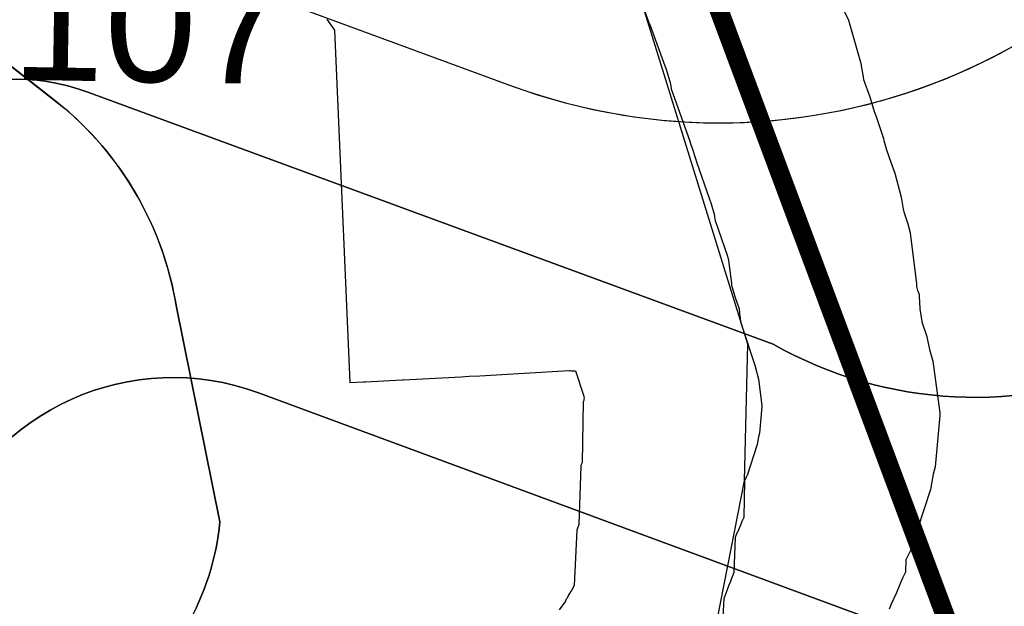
# Model space of a CAD drawing. Extents: x 158343 to 162498, y 431347 to 434500.
# Tile 77 of 248: x 159436 to 159487, y 433891 to 433922. Entities that reach past the tile are written whole.
import ezdxf

# ---------------------------------------------------------------- set-up
doc = ezdxf.new("R2010")
doc.units = 0
doc.header["$LTSCALE"] = 10
doc.header["$MEASUREMENT"] = 0
for name, color, linetype in [('000_arcering', 8, 'CONTINUOUS'), ('bestaand 006m', 8, 'CONTINUOUS'), ('bestaand 007m', 8, 'CONTINUOUS'), ('bestaand 009m', 8, 'CONTINUOUS'), ('bestaand 010m', 8, 'CONTINUOUS'), ('bestaand 011m', 8, 'CONTINUOUS'), ('def. con-hoogtelijn (index)', 8, 'CONTINUOUS'), ('nieuw007m', 8, 'CONTINUOUS'), ('nieuw009m', 8, 'CONTINUOUS'), ('nieuw010m', 8, 'CONTINUOUS'), ('nieuw011m', 8, 'CONTINUOUS'), ('SONDERING-2', 7, 'CONTINUOUS')]:
    doc.layers.add(name, color=color, linetype=linetype)
doc.layers.add('MEET', color=6, linetype='CONTINUOUS', plot=False)
doc.styles.add('TXT_Copier', font='arial.ttf')

# ---------------------------------------------------------------- blocks, each defined once
blk = doc.blocks.new('bestaande hoogtelijnen')
at = {"layer": 'def. con-hoogtelijn (index)'}
for p, q in [((-199.439, -143.413), (-199.167, -144.145)), ((-199.439, -143.413), (-199.167, -144.145)), ((-199.439, -143.413), (-199.167, -144.145)), ((-188.88, -143.613), (-188.628, -144.11)), ((-188.88, -143.613), (-188.628, -144.11)), ((-216.079, -144.07), (-215.975, -144.219)), ((-216.079, -144.07), (-215.975, -144.219)), ((-215.975, -144.219), (-215.68, -144.641)), ((-215.975, -144.219), (-215.68, -144.641)), ((-199.167, -144.145), (-199.132, -144.243)), ((-199.167, -144.145), (-199.132, -144.243)), ((-199.167, -144.145), (-199.132, -144.243)), ((-199.132, -144.243), (-199.132, -144.245)), ((-199.132, -144.243), (-199.132, -144.245)), ((-199.132, -144.243), (-199.132, -144.245)), ((-199.132, -144.245), (-199.131, -144.248)), ((-199.132, -144.245), (-199.131, -144.248)), ((-199.132, -144.245), (-199.131, -144.248)), ((-199.131, -144.248), (-199.121, -144.27)), ((-199.131, -144.248), (-199.121, -144.27)), ((-199.131, -144.248), (-199.121, -144.27)), ((-199.121, -144.27), (-199.086, -144.359)), ((-199.121, -144.27), (-199.086, -144.359)), ((-199.121, -144.27), (-199.086, -144.359)), ((-199.086, -144.359), (-199.069, -144.395)), ((-199.086, -144.359), (-199.069, -144.395)), ((-199.086, -144.359), (-199.069, -144.395)), ((-199.069, -144.395), (-198.305, -146.526)), ((-199.069, -144.395), (-198.305, -146.526)), ((-199.069, -144.395), (-198.305, -146.526)), ((-188.628, -144.11), (-187.971, -146.453)), ((-188.628, -144.11), (-187.971, -146.453)), ((-215.68, -144.641), (-214.872, -163.188)), ((-215.68, -144.641), (-214.872, -163.188)), ((-198.305, -146.526), (-198.221, -146.691)), ((-198.305, -146.526), (-198.221, -146.691)), ((-198.305, -146.526), (-198.221, -146.691)), ((-187.971, -146.453), (-187.968, -146.48)), ((-187.971, -146.453), (-187.968, -146.48)), ((-187.968, -146.48), (-187.96, -146.519)), ((-187.968, -146.48), (-187.96, -146.519)), ((-187.96, -146.519), (-187.96, -146.52)), ((-187.96, -146.519), (-187.96, -146.52)), ((-187.96, -146.52), (-187.866, -147.099)), ((-187.96, -146.52), (-187.866, -147.099)), ((-198.221, -146.691), (-198.003, -147.469)), ((-198.221, -146.691), (-198.003, -147.469)), ((-198.221, -146.691), (-198.003, -147.469)), ((-187.866, -147.099), (-187.837, -147.232)), ((-187.866, -147.099), (-187.837, -147.232)), ((-198.003, -147.469), (-198.002, -147.479)), ((-198.003, -147.469), (-198.002, -147.479)), ((-198.003, -147.469), (-198.002, -147.479)), ((-198.002, -147.479), (-197.999, -147.491)), ((-198.002, -147.479), (-197.999, -147.491)), ((-198.002, -147.479), (-197.999, -147.491)), ((-197.999, -147.491), (-197.998, -147.496)), ((-197.999, -147.491), (-197.998, -147.496)), ((-197.999, -147.491), (-197.998, -147.496)), ((-197.998, -147.496), (-197.966, -147.688)), ((-197.998, -147.496), (-197.966, -147.688)), ((-197.998, -147.496), (-197.966, -147.688)), ((-187.837, -147.232), (-187.837, -147.233)), ((-187.837, -147.232), (-187.837, -147.233)), ((-187.837, -147.233), (-187.51, -148.15)), ((-187.837, -147.233), (-187.51, -148.15)), ((-197.966, -147.688), (-197.957, -147.732)), ((-197.966, -147.688), (-197.957, -147.732)), ((-197.966, -147.688), (-197.957, -147.732)), ((-197.957, -147.732), (-197.956, -147.737)), ((-197.957, -147.732), (-197.956, -147.737)), ((-197.957, -147.732), (-197.956, -147.737)), ((-197.956, -147.737), (-196.976, -150.488)), ((-197.956, -147.737), (-196.976, -150.488)), ((-197.956, -147.737), (-196.976, -150.488)), ((-187.51, -148.15), (-187.379, -148.621)), ((-187.51, -148.15), (-187.379, -148.621)), ((-187.379, -148.621), (-187.378, -148.622)), ((-187.379, -148.621), (-187.378, -148.622)), ((-187.378, -148.622), (-187.281, -148.917)), ((-187.378, -148.622), (-187.281, -148.917)), ((-187.281, -148.917), (-187.179, -149.189)), ((-187.281, -148.917), (-187.179, -149.189)), ((-187.179, -149.189), (-186.798, -150.34)), ((-187.179, -149.189), (-186.798, -150.34)), ((-196.976, -150.488), (-196.924, -150.671)), ((-196.976, -150.488), (-196.924, -150.671)), ((-196.976, -150.488), (-196.924, -150.671)), ((-196.924, -150.671), (-196.922, -150.675)), ((-196.924, -150.671), (-196.922, -150.675)), ((-196.924, -150.671), (-196.922, -150.675)), ((-196.922, -150.675), (-196.885, -150.79)), ((-196.922, -150.675), (-196.885, -150.79)), ((-196.922, -150.675), (-196.885, -150.79)), ((-186.798, -150.34), (-186.798, -150.341)), ((-186.798, -150.34), (-186.798, -150.341)), ((-186.798, -150.341), (-186.766, -150.451)), ((-186.798, -150.341), (-186.766, -150.451)), ((-186.766, -150.451), (-186.627, -150.937)), ((-186.766, -150.451), (-186.627, -150.937)), ((-196.885, -150.79), (-196.845, -150.895)), ((-196.885, -150.79), (-196.845, -150.895)), ((-196.885, -150.79), (-196.845, -150.895)), ((-196.845, -150.895), (-196.697, -151.343)), ((-196.845, -150.895), (-196.697, -151.343)), ((-196.845, -150.895), (-196.697, -151.343)), ((-186.627, -150.937), (-186.398, -151.59)), ((-186.627, -150.937), (-186.398, -151.59)), ((-196.697, -151.343), (-196.696, -151.346)), ((-196.697, -151.343), (-196.696, -151.346)), ((-196.697, -151.343), (-196.696, -151.346)), ((-196.696, -151.346), (-196.684, -151.389)), ((-196.696, -151.346), (-196.684, -151.389)), ((-196.696, -151.346), (-196.684, -151.389)), ((-196.684, -151.389), (-196.63, -151.578)), ((-196.684, -151.389), (-196.63, -151.578)), ((-196.684, -151.389), (-196.63, -151.578)), ((-196.63, -151.578), (-195.942, -153.538)), ((-196.63, -151.578), (-195.942, -153.538)), ((-196.63, -151.578), (-195.942, -153.538)), ((-186.398, -151.59), (-186.193, -152.162)), ((-186.398, -151.59), (-186.193, -152.162)), ((-186.193, -152.162), (-186.193, -152.162)), ((-186.193, -152.162), (-186.193, -152.163)), ((-186.193, -152.162), (-186.193, -152.162)), ((-186.193, -152.162), (-186.193, -152.163)), ((-186.193, -152.163), (-185.857, -153.429)), ((-186.193, -152.163), (-185.857, -153.429)), ((-195.942, -153.538), (-195.854, -153.781)), ((-195.942, -153.538), (-195.854, -153.781)), ((-195.942, -153.538), (-195.854, -153.781)), ((-195.854, -153.781), (-195.854, -153.783)), ((-195.854, -153.781), (-195.854, -153.783)), ((-195.854, -153.781), (-195.854, -153.783)), ((-195.854, -153.783), (-195.853, -153.786)), ((-195.854, -153.783), (-195.853, -153.786)), ((-195.854, -153.783), (-195.853, -153.786)), ((-195.853, -153.786), (-195.71, -154.324)), ((-195.853, -153.786), (-195.71, -154.324)), ((-195.853, -153.786), (-195.71, -154.324)), ((-185.857, -153.429), (-185.758, -154.058)), ((-185.857, -153.429), (-185.758, -154.058)), ((-195.71, -154.324), (-195.668, -154.591)), ((-195.71, -154.324), (-195.668, -154.591)), ((-195.71, -154.324), (-195.668, -154.591)), ((-185.758, -154.058), (-185.725, -154.205)), ((-185.758, -154.058), (-185.725, -154.205)), ((-185.725, -154.205), (-185.507, -154.834)), ((-185.725, -154.205), (-185.507, -154.834)), ((-195.668, -154.591), (-195.654, -154.654)), ((-195.668, -154.591), (-195.654, -154.654)), ((-195.668, -154.591), (-195.654, -154.654)), ((-195.654, -154.654), (-195, -156.541)), ((-195.654, -154.654), (-195, -156.541)), ((-195.654, -154.654), (-195, -156.541)), ((-185.507, -154.834), (-185.382, -155.314)), ((-185.507, -154.834), (-185.382, -155.314)), ((-185.382, -155.314), (-185.062, -157.981)), ((-185.382, -155.314), (-185.062, -157.981)), ((-195, -156.541), (-194.943, -156.76)), ((-195, -156.541), (-194.943, -156.76)), ((-195, -156.541), (-194.943, -156.76)), ((-194.943, -156.76), (-194.796, -157.979)), ((-194.943, -156.76), (-194.796, -157.979)), ((-194.943, -156.76), (-194.796, -157.979)), ((-194.796, -157.979), (-194.795, -157.981)), ((-194.796, -157.979), (-194.795, -157.981)), ((-194.796, -157.979), (-194.795, -157.981)), ((-194.795, -157.981), (-194.795, -157.983)), ((-194.795, -157.981), (-194.795, -157.983)), ((-194.795, -157.981), (-194.795, -157.983)), ((-194.795, -157.983), (-194.792, -158.053)), ((-194.795, -157.983), (-194.792, -158.053)), ((-194.795, -157.983), (-194.792, -158.053)), ((-185.062, -157.981), (-185.061, -157.981)), ((-185.062, -157.981), (-185.061, -157.981)), ((-185.061, -157.981), (-185.061, -157.982)), ((-185.061, -157.981), (-185.061, -157.982)), ((-185.061, -157.982), (-185.055, -158.135)), ((-185.061, -157.982), (-185.055, -158.135)), ((-194.792, -158.053), (-194.616, -158.658)), ((-194.792, -158.053), (-194.616, -158.658)), ((-194.792, -158.053), (-194.616, -158.658)), ((-185.055, -158.135), (-184.997, -158.337)), ((-185.055, -158.135), (-184.997, -158.337)), ((-184.997, -158.337), (-184.991, -158.355)), ((-184.997, -158.337), (-184.991, -158.355)), ((-184.991, -158.355), (-184.918, -158.55)), ((-184.991, -158.355), (-184.918, -158.55)), ((-194.616, -158.658), (-194.599, -158.711)), ((-194.616, -158.658), (-194.599, -158.711)), ((-194.616, -158.658), (-194.599, -158.711)), ((-194.599, -158.711), (-194.38, -159.297)), ((-194.599, -158.711), (-194.38, -159.297)), ((-194.599, -158.711), (-194.38, -159.297)), ((-184.918, -158.55), (-184.894, -159.057)), ((-184.918, -158.55), (-184.894, -159.057)), ((-194.38, -159.297), (-194.368, -159.539)), ((-194.38, -159.297), (-194.368, -159.539)), ((-194.38, -159.297), (-194.368, -159.539)), ((-194.368, -159.539), (-194.366, -159.601)), ((-194.368, -159.539), (-194.366, -159.601)), ((-194.368, -159.539), (-194.366, -159.601)), ((-184.894, -159.057), (-184.889, -159.188)), ((-184.894, -159.057), (-184.889, -159.188)), ((-184.889, -159.188), (-184.889, -159.189)), ((-184.889, -159.188), (-184.889, -159.189)), ((-184.889, -159.189), (-184.875, -159.301)), ((-184.889, -159.189), (-184.875, -159.301)), ((-184.875, -159.301), (-184.774, -159.97)), ((-184.875, -159.301), (-184.774, -159.97)), ((-194.366, -159.601), (-194.365, -159.604)), ((-194.366, -159.601), (-194.365, -159.604)), ((-194.366, -159.601), (-194.365, -159.604)), ((-194.365, -159.604), (-194.359, -159.657)), ((-194.365, -159.604), (-194.359, -159.657)), ((-194.365, -159.604), (-194.359, -159.657)), ((-194.359, -159.657), (-194.311, -159.976)), ((-194.359, -159.657), (-194.311, -159.976)), ((-194.359, -159.657), (-194.311, -159.976)), ((-194.311, -159.976), (-194.31, -159.981)), ((-194.311, -159.976), (-194.31, -159.981)), ((-194.311, -159.976), (-194.31, -159.981)), ((-194.31, -159.981), (-194.31, -159.984)), ((-194.31, -159.981), (-194.31, -159.984)), ((-194.31, -159.981), (-194.31, -159.984)), ((-194.31, -159.984), (-193.542, -162.329)), ((-194.31, -159.984), (-193.542, -162.329)), ((-194.31, -159.984), (-193.542, -162.329)), ((-184.774, -159.97), (-184.773, -159.981)), ((-184.774, -159.97), (-184.773, -159.981)), ((-184.773, -159.981), (-184.773, -159.982)), ((-184.773, -159.981), (-184.773, -159.982)), ((-184.773, -159.982), (-184.517, -160.764)), ((-184.773, -159.982), (-184.517, -160.764)), ((-184.517, -160.764), (-184.515, -160.772)), ((-184.517, -160.764), (-184.515, -160.772)), ((-184.515, -160.772), (-184.514, -160.774)), ((-184.515, -160.772), (-184.514, -160.774)), ((-184.514, -160.774), (-184.373, -161.437)), ((-184.514, -160.774), (-184.373, -161.437)), ((-184.373, -161.437), (-184.339, -161.57)), ((-184.373, -161.437), (-184.339, -161.57)), ((-184.339, -161.57), (-184.193, -162.061)), ((-184.339, -161.57), (-184.193, -162.061)), ((-184.193, -162.061), (-183.83, -164.785)), ((-184.193, -162.061), (-183.83, -164.785)), ((-205.702, -162.697), (-203.329, -162.544)), ((-205.702, -162.697), (-203.329, -162.544)), ((-203.329, -162.544), (-203.285, -162.554)), ((-203.329, -162.544), (-203.285, -162.554)), ((-203.285, -162.554), (-203.209, -162.568)), ((-203.285, -162.554), (-203.209, -162.568)), ((-203.209, -162.568), (-203.199, -162.568)), ((-203.209, -162.568), (-203.199, -162.568)), ((-203.199, -162.568), (-203.189, -162.568)), ((-203.199, -162.568), (-203.189, -162.568)), ((-203.189, -162.568), (-203.169, -162.569)), ((-203.189, -162.568), (-203.169, -162.569)), ((-203.169, -162.569), (-203.001, -162.567)), ((-203.169, -162.569), (-203.001, -162.567)), ((-203.001, -162.567), (-202.566, -163.894)), ((-203.001, -162.567), (-202.566, -163.894)), ((-193.542, -162.329), (-193.541, -162.333)), ((-193.542, -162.329), (-193.541, -162.333)), ((-193.542, -162.329), (-193.541, -162.333)), ((-193.541, -162.333), (-193.538, -162.34)), ((-193.541, -162.333), (-193.538, -162.34)), ((-193.541, -162.333), (-193.538, -162.34)), ((-193.538, -162.34), (-193.465, -162.679)), ((-193.538, -162.34), (-193.465, -162.679)), ((-193.538, -162.34), (-193.465, -162.679)), ((-214.872, -163.188), (-214.149, -163.152)), ((-214.872, -163.188), (-214.149, -163.152)), ((-214.149, -163.152), (-214.041, -163.147)), ((-214.149, -163.152), (-214.041, -163.147)), ((-214.041, -163.147), (-212.111, -163.048)), ((-214.041, -163.147), (-212.111, -163.048)), ((-212.111, -163.048), (-212.057, -163.046)), ((-212.111, -163.048), (-212.057, -163.046)), ((-212.057, -163.046), (-209.01, -162.875)), ((-212.057, -163.046), (-209.01, -162.875)), ((-209.01, -162.875), (-208.595, -162.851)), ((-209.01, -162.875), (-208.595, -162.851)), ((-208.595, -162.851), (-208.034, -162.821)), ((-208.595, -162.851), (-208.034, -162.821)), ((-208.034, -162.821), (-206.581, -162.744)), ((-208.034, -162.821), (-206.581, -162.744)), ((-206.581, -162.744), (-205.702, -162.697)), ((-206.581, -162.744), (-205.702, -162.697)), ((-193.465, -162.679), (-193.448, -162.747)), ((-193.465, -162.679), (-193.448, -162.747)), ((-193.465, -162.679), (-193.448, -162.747)), ((-193.448, -162.747), (-193.373, -162.998)), ((-193.448, -162.747), (-193.373, -162.998)), ((-193.448, -162.747), (-193.373, -162.998)), ((-193.373, -162.998), (-193.187, -164.393)), ((-193.373, -162.998), (-193.187, -164.393)), ((-193.373, -162.998), (-193.187, -164.393)), ((-202.588, -164.184), (-202.656, -167.416)), ((-202.588, -164.184), (-202.656, -167.416)), ((-202.584, -164.176), (-202.588, -164.184)), ((-202.584, -164.176), (-202.588, -164.184)), ((-202.582, -164.173), (-202.584, -164.176)), ((-202.582, -164.173), (-202.584, -164.176)), ((-202.581, -164.172), (-202.582, -164.173)), ((-202.581, -164.172), (-202.582, -164.173)), ((-202.557, -164.096), (-202.581, -164.172)), ((-202.557, -164.096), (-202.581, -164.172)), ((-202.566, -163.894), (-202.566, -163.894)), ((-202.566, -163.894), (-202.561, -163.905)), ((-202.566, -163.894), (-202.566, -163.894)), ((-202.566, -163.894), (-202.561, -163.905)), ((-202.561, -163.905), (-202.558, -163.921)), ((-202.561, -163.905), (-202.558, -163.921)), ((-202.558, -163.921), (-202.557, -163.924)), ((-202.558, -163.921), (-202.557, -163.924)), ((-202.557, -163.924), (-202.554, -163.936)), ((-202.557, -163.924), (-202.554, -163.936)), ((-202.553, -164.077), (-202.557, -164.096)), ((-202.553, -164.077), (-202.557, -164.096)), ((-202.554, -163.936), (-202.545, -164)), ((-202.554, -163.936), (-202.545, -164)), ((-202.551, -164.068), (-202.553, -164.077)), ((-202.551, -164.068), (-202.553, -164.077)), ((-202.545, -164.003), (-202.551, -164.068)), ((-202.545, -164.003), (-202.551, -164.068)), ((-202.545, -164), (-202.545, -164.003)), ((-202.545, -164), (-202.545, -164.003)), ((-193.186, -164.457), (-193.316, -165.845)), ((-193.186, -164.457), (-193.316, -165.845)), ((-193.186, -164.457), (-193.316, -165.845)), ((-193.187, -164.393), (-193.186, -164.457)), ((-193.187, -164.393), (-193.186, -164.457)), ((-193.187, -164.393), (-193.186, -164.457)), ((-183.828, -164.911), (-184.08, -167.622)), ((-183.828, -164.911), (-184.08, -167.622)), ((-183.83, -164.785), (-183.828, -164.911)), ((-183.83, -164.785), (-183.828, -164.911)), ((-193.364, -166.039), (-193.441, -166.45)), ((-193.364, -166.039), (-193.441, -166.45)), ((-193.364, -166.039), (-193.441, -166.45)), ((-193.316, -165.845), (-193.364, -166.039)), ((-193.316, -165.845), (-193.364, -166.039)), ((-193.316, -165.845), (-193.364, -166.039)), ((-193.441, -166.45), (-193.968, -168.073)), ((-193.441, -166.45), (-193.968, -168.073)), ((-193.441, -166.45), (-193.968, -168.073)), ((-202.718, -167.574), (-202.821, -170.637)), ((-202.718, -167.574), (-202.821, -170.637)), ((-202.71, -167.556), (-202.718, -167.574)), ((-202.71, -167.556), (-202.718, -167.574)), ((-202.692, -167.515), (-202.71, -167.556)), ((-202.692, -167.515), (-202.71, -167.556)), ((-202.674, -167.473), (-202.692, -167.515)), ((-202.674, -167.473), (-202.692, -167.515)), ((-202.667, -167.439), (-202.674, -167.457)), ((-202.667, -167.439), (-202.674, -167.457)), ((-202.674, -167.457), (-202.674, -167.473)), ((-202.674, -167.457), (-202.674, -167.473)), ((-202.656, -167.416), (-202.667, -167.439)), ((-202.656, -167.416), (-202.667, -167.439)), ((-184.08, -167.622), (-184.175, -168)), ((-184.08, -167.622), (-184.175, -168)), ((-194.105, -168.347), (-194.146, -170.286)), ((-194.105, -168.347), (-194.146, -170.286)), ((-194.105, -168.347), (-194.146, -170.286)), ((-194.014, -168.165), (-194.105, -168.347)), ((-194.014, -168.165), (-194.105, -168.347)), ((-194.014, -168.165), (-194.105, -168.347)), ((-193.98, -168.096), (-194.014, -168.165)), ((-193.98, -168.096), (-194.014, -168.165)), ((-193.98, -168.096), (-194.014, -168.165)), ((-193.968, -168.073), (-193.98, -168.096)), ((-193.968, -168.073), (-193.98, -168.096)), ((-193.968, -168.073), (-193.98, -168.096)), ((-184.175, -168), (-184.324, -168.804)), ((-184.175, -168), (-184.324, -168.804)), ((-184.324, -168.804), (-185.355, -171.974)), ((-184.324, -168.804), (-185.355, -171.974)), ((-194.146, -170.286), (-194.226, -170.456)), ((-194.146, -170.286), (-194.226, -170.456)), ((-194.146, -170.286), (-194.226, -170.456)), ((-202.934, -170.946), (-203.075, -173.863)), ((-202.934, -170.946), (-203.075, -173.863)), ((-202.875, -170.794), (-202.934, -170.946)), ((-202.875, -170.794), (-202.934, -170.946)), ((-202.859, -170.753), (-202.875, -170.794)), ((-202.859, -170.753), (-202.875, -170.794)), ((-202.82, -170.652), (-202.859, -170.749)), ((-202.82, -170.652), (-202.859, -170.749)), ((-202.859, -170.749), (-202.859, -170.753)), ((-202.859, -170.749), (-202.859, -170.753)), ((-202.821, -170.637), (-202.82, -170.652)), ((-202.821, -170.637), (-202.82, -170.652)), ((-194.412, -170.901), (-194.545, -171.204)), ((-194.412, -170.901), (-194.545, -171.204)), ((-194.412, -170.901), (-194.545, -171.204)), ((-194.283, -170.595), (-194.412, -170.901)), ((-194.283, -170.595), (-194.412, -170.901)), ((-194.283, -170.595), (-194.412, -170.901)), ((-194.226, -170.456), (-194.283, -170.585)), ((-194.226, -170.456), (-194.283, -170.585)), ((-194.226, -170.456), (-194.283, -170.585)), ((-194.283, -170.585), (-194.283, -170.595)), ((-194.283, -170.585), (-194.283, -170.595)), ((-194.283, -170.585), (-194.283, -170.595)), ((-194.602, -171.337), (-194.664, -173.175)), ((-194.602, -171.337), (-194.664, -173.175)), ((-194.602, -171.337), (-194.664, -173.175)), ((-194.545, -171.204), (-194.602, -171.337)), ((-194.545, -171.204), (-194.602, -171.337)), ((-194.545, -171.204), (-194.602, -171.337)), ((-185.355, -171.974), (-185.378, -172.02)), ((-185.355, -171.974), (-185.378, -172.02)), ((-185.623, -172.51), (-185.637, -173.156)), ((-185.623, -172.51), (-185.637, -173.156)), ((-185.444, -172.154), (-185.623, -172.51)), ((-185.444, -172.154), (-185.623, -172.51)), ((-185.378, -172.02), (-185.444, -172.154)), ((-185.378, -172.02), (-185.444, -172.154)), ((-194.663, -173.184), (-194.847, -173.642)), ((-194.663, -173.184), (-194.847, -173.642)), ((-194.663, -173.184), (-194.847, -173.642)), ((-194.664, -173.175), (-194.663, -173.184)), ((-194.664, -173.175), (-194.663, -173.184)), ((-194.664, -173.175), (-194.663, -173.184)), ((-185.786, -173.473), (-185.891, -173.713)), ((-185.786, -173.473), (-185.891, -173.713)), ((-185.637, -173.156), (-185.786, -173.473)), ((-185.637, -173.156), (-185.786, -173.473)), ((-203.075, -173.863), (-203.212, -174.123)), ((-203.075, -173.863), (-203.212, -174.123)), ((-194.922, -173.842), (-195.2, -174.56)), ((-194.922, -173.842), (-195.2, -174.56)), ((-194.922, -173.842), (-195.2, -174.56)), ((-194.847, -173.644), (-194.922, -173.842)), ((-194.847, -173.644), (-194.922, -173.842)), ((-194.847, -173.644), (-194.922, -173.842)), ((-194.847, -173.642), (-194.847, -173.644)), ((-194.847, -173.642), (-194.847, -173.644)), ((-194.847, -173.642), (-194.847, -173.644)), ((-185.891, -173.717), (-186.132, -174.286)), ((-185.891, -173.717), (-186.132, -174.286)), ((-185.891, -173.713), (-185.891, -173.717)), ((-185.891, -173.713), (-185.891, -173.717)), ((-203.483, -174.589), (-203.523, -174.67)), ((-203.483, -174.589), (-203.523, -174.67)), ((-203.462, -174.549), (-203.483, -174.589)), ((-203.462, -174.549), (-203.483, -174.589)), ((-203.392, -174.419), (-203.462, -174.549)), ((-203.392, -174.419), (-203.462, -174.549)), ((-203.391, -174.419), (-203.392, -174.419)), ((-203.391, -174.419), (-203.392, -174.419)), ((-203.39, -174.408), (-203.391, -174.419)), ((-203.39, -174.408), (-203.391, -174.419)), ((-203.386, -174.384), (-203.39, -174.408)), ((-203.386, -174.384), (-203.39, -174.408)), ((-203.282, -174.228), (-203.386, -174.384)), ((-203.282, -174.228), (-203.386, -174.384)), ((-203.256, -174.19), (-203.282, -174.228)), ((-203.256, -174.19), (-203.282, -174.228)), ((-203.212, -174.123), (-203.256, -174.19)), ((-203.212, -174.123), (-203.256, -174.19)), ((-195.2, -174.56), (-195.285, -176.31)), ((-195.2, -174.56), (-195.285, -176.31)), ((-195.2, -174.56), (-195.285, -176.31)), ((-186.132, -174.286), (-186.38, -174.852)), ((-186.132, -174.286), (-186.38, -174.852)), ((-203.533, -174.69), (-203.853, -175.134)), ((-203.533, -174.69), (-203.853, -175.134)), ((-203.528, -174.68), (-203.533, -174.69)), ((-203.528, -174.68), (-203.533, -174.69)), ((-203.526, -174.677), (-203.528, -174.68)), ((-203.526, -174.677), (-203.528, -174.68)), ((-203.523, -174.67), (-203.526, -174.677)), ((-203.523, -174.67), (-203.526, -174.677)), ((-186.38, -174.852), (-186.486, -175.1)), ((-186.38, -174.852), (-186.486, -175.1))]:
    blk.add_line(p, q, dxfattribs=at)
blk = doc.blocks.new('SON-2')
at = {"layer": 'SONDERING-2', "transparency": 33554687}
h = blk.add_hatch(color=256, dxfattribs=at)
h.dxf.hatch_style = 1
h.paths.add_polyline_path([(0.004, -1.5), (1.287, 0.77), (-1.292, 0.763)])
at = {"layer": 'SONDERING-2'}
blk.add_lwpolyline([(0.004, -1.5), (1.287, 0.77), (-1.292, 0.763), (0.004, -1.5)], dxfattribs=at)
blk.add_circle((0, 0), 1.5, dxfattribs=at)
at = {"layer": 'SONDERING-2', "style": 'TXT_Copier'}
blk.add_attdef('BNO', (-1.135, 2.408), '', height=2.5, rotation=359.0358, dxfattribs=at)

msp = doc.modelspace()

# ---------------------------------------------------------------- linework, layer by layer
at = {"layer": 'bestaand 006m'}
for points in [[(159440.457, 433886.158, 0.217279), (159446.094, 433895.921), (159443.806, 433907.215, 0.193492), (159437.169, 433918.278), (159430.761, 433923.303, -0.235338), (159425.66, 433933.459, -0.079248), (159432.046, 433956.799), (159433.74, 433962.004), (159442.566, 433989.111), (159438.068, 433984.319), (159431.495, 433984.258), (159292.264, 434035.481), (159242.656, 433900.639), (159247.366, 433809.27, -0.222038)], [(159453.086, 434021.422), (159432.046, 433956.799, 0.079248), (159425.66, 433933.459, 0.223853), (159430.323, 433923.646), (159437.625, 433917.921, -0.184819), (159443.806, 433907.215), (159446.094, 433895.921, -0.217279), (159440.457, 433886.158), (159428.033, 433877.46), (159399.676, 433858.508), (159393.592, 433853.471, 0.193494), (159390.992, 433845.825), (159391.438, 433841.788, -0.16125), (159390.218, 433832.976), (159384.445, 433827.202), (159376.39, 433813.28, -0.167139), (159346.363, 433788.976), (159315.892, 433771.384), (159292.487, 433757.871), (159267.663, 433743.539), (159248.536, 433732.496), (159235.465, 433728.879)]]:
    msp.add_lwpolyline(points, format="xyb", dxfattribs=at)
at = {"layer": 'bestaand 007m'}
msp.add_lwpolyline([(159471.935, 433889.042), (159473.699, 433898.084), (159473.879, 433905.275), (159468.365, 433923.019), (159463.957, 433932.462), (159458.185, 433940.117), (159457.975, 433963.781), (159467.841, 434013.399)], dxfattribs=at)
at = {"layer": 'bestaand 009m'}
msp.add_lwpolyline([(159500.793, 433934.682, -0.384523), (159461.542, 433918.816), (159434.141, 433928.897, 0.420983), (159419.935, 433922.132), (159401.564, 433868.406, -0.449861), (159369.677, 433850.42), (159273.985, 433884.659, 0.535288), (159261.965, 433875.722), (159265.343, 433810.196, -0.274927), (159241.878, 433759.246), (159130.908, 433670.862, 0.069541)], format="xyb", dxfattribs=at)
at = {"layer": 'bestaand 010m'}
msp.add_lwpolyline([(159506.906, 433919.121, -0.499213), (159475.207, 433905.265), (159439.14, 433918.533, 0.420231), (159424.943, 433911.795), (159408.136, 433863.05, -0.420483), (159365.536, 433842.809), (159287.54, 433871.503, 0.53816), (159272.757, 433860.613), (159275.329, 433810.711, -0.307075), (159248.826, 433755.71), (159133.303, 433670.156, 0.083653)], format="xyb", dxfattribs=at)
at = {"layer": 'bestaand 011m'}
msp.add_lwpolyline([(159516.46, 433901.001, -0.319876), (159484.918, 433889.11), (159448.126, 433902.707, 0.408319), (159431.519, 433895.264), (159417.593, 433859.799, -0.420483), (159362.083, 433833.424), (159300.348, 433856.136, 0.53816), (159285.565, 433845.246), (159287.313, 433811.329, -0.31524), (159261.859, 433754.526), (159134.23, 433668.365, 0.100932)], format="xyb", dxfattribs=at)
at = {"layer": 'MEET', "const_width": 1}
msp.add_lwpolyline([(159217.958, 434088.846), (159435.98, 434020.252), (159504.62, 433836.46), (159784.943, 433953.55), (159866.414, 433734.327), (159822.396, 433519.026), (159655.904, 433512.456), (159222.147, 433324.124), (159221.051, 433289.085), (159066.142, 433159.952), (158988.578, 433123.001), (158887.875, 433065.241), (158810.463, 433043.05), (158594.735, 433280.892), (158643.686, 433366.243), (158736.008, 433394.891), (158840.951, 433432.099), (158907.599, 433472.413), (158902.406, 433599.513), (159112.888, 433678.639), (159214.784, 433765.28), (159227.573, 433847.097)], close=True, dxfattribs=at)
at = {"layer": 'nieuw007m'}
msp.add_lwpolyline([(159471.935, 433889.042), (159473.699, 433898.084), (159473.879, 433905.275), (159468.365, 433923.019), (159463.957, 433932.462), (159458.185, 433940.117), (159457.975, 433963.781), (159467.841, 434013.399), (159462.089, 433991.93), (159458.157, 433978.692, -0.259588), (159449.04, 433975.138), (159438.732, 433977.334), (159294.636, 434030.346), (159246.693, 433900.027), (159251.361, 433809.476, -0.222056)], format="xyb", dxfattribs=at)
at = {"layer": 'nieuw009m', "flags": 128}
msp.add_lwpolyline([(159513.47, 433983.799), (159500.793, 433934.682, -0.385945), (159461.395, 433918.87), (159434.141, 433928.897, 0.420983), (159419.935, 433922.132), (159401.564, 433868.406, -0.449861), (159369.677, 433850.42), (159273.985, 433884.659, 0.535288), (159261.965, 433875.722), (159265.343, 433810.196, -0.274927), (159241.878, 433759.246), (159130.908, 433670.862, 0.069541)], format="xyb", dxfattribs=at)
at = {"layer": 'nieuw010m', "flags": 128}
msp.add_lwpolyline([(159133.303, 433670.156), (159248.826, 433755.71, 0.307075), (159275.329, 433810.711), (159272.757, 433860.613, -0.53816), (159287.54, 433871.503), (159365.536, 433842.809, 0.420483), (159408.136, 433863.05), (159424.943, 433911.795, -0.420231), (159439.14, 433918.533), (159475.207, 433905.265, 0.499213), (159506.906, 433919.121), (159523.731, 433976.55)], format="xyb", dxfattribs=at)
at = {"layer": 'nieuw011m', "flags": 128}
msp.add_lwpolyline([(159134.23, 433668.365), (159261.859, 433754.526, 0.31524), (159287.313, 433811.329), (159285.565, 433845.246, -0.53816), (159300.348, 433856.136), (159362.083, 433833.424, 0.420483), (159417.593, 433859.799), (159431.519, 433895.264, -0.408319), (159448.126, 433902.707), (159484.918, 433889.11, 0.319876), (159516.46, 433901.001), (159545.515, 433990.632)], format="xyb", dxfattribs=at)

# ---------------------------------------------------------------- block references
at = {"layer": '000_arcering'}
msp.add_blockref('bestaande hoogtelijnen', (159667.804, 434066.432), dxfattribs=at)
at = {"layer": 'SONDERING-2'}
ref = msp.add_blockref('SON-2', (159424, 433911), dxfattribs=dict(at, xscale=2.5, yscale=2.5, zscale=2.5))
ref.add_attrib('BNO', 'DKM107', (159415.717, 433919.514), dxfattribs={"height": 6.25, "rotation": 359.0358, "style": 'TXT_Copier'})

doc.saveas('drawing.dxf')
